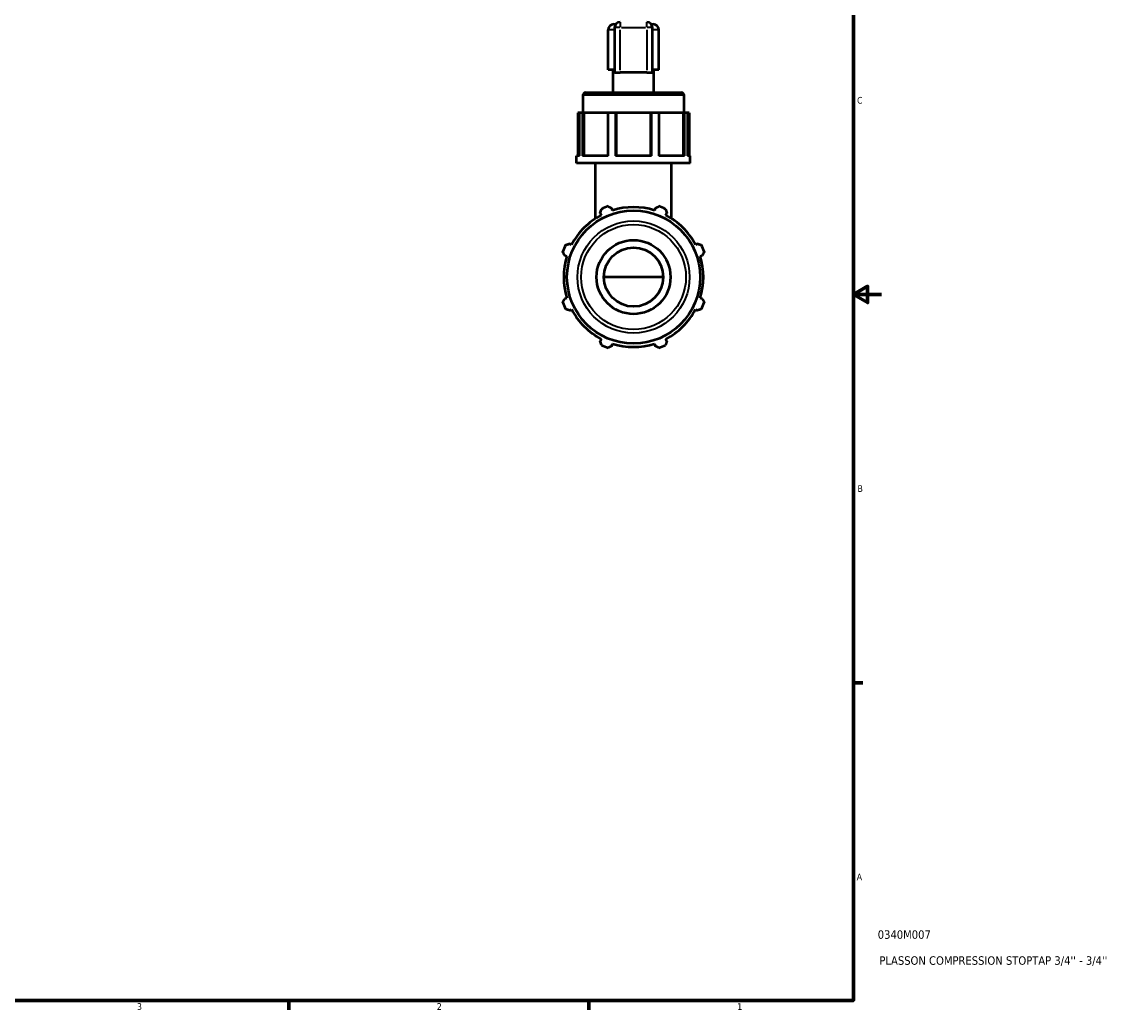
# Model space of a CAD drawing. Header units: inches. Extents: x 0.1 to 37.4, y -5.4 to 26.5.
# Tile 5 of 6: x 21.7 to 37.4, y 0.9 to 14.9. Entities that reach past the tile are written whole.
import ezdxf

# ---------------------------------------------------------------- set-up
doc = ezdxf.new("R2010")
doc.units = ezdxf.units.IN
doc.header["$MEASUREMENT"] = 0
for name, color, linetype, lineweight in [('Border (ANSI)', 7, 'Continuous', 70), ('Title (ANSI)', 7, 'Continuous', 50), ('Visible (ANSI)', 7, 'Continuous', 50), ('Visible Narrow (ANSI)', 7, 'Continuous', 35)]:
    doc.layers.add(name, color=color, linetype=linetype, lineweight=lineweight)
doc.styles.add('Note Text (ANSI)', font='tahoma.ttf')
doc.styles.add('Text Style29', font='tahoma.ttf')

# ---------------------------------------------------------------- blocks, each defined once
blk = doc.blocks.new('Borders Default Border')
at = {"layer": 'Border (ANSI)'}
for p, q in [((33.5, 5.5), (33.634, 5.5)), ((25.5, 1), (25.5, 0.866)), ((29.75, 1), (29.75, 0.866))]:
    blk.add_line(p, q, dxfattribs=at)
at = {"layer": 'Border (ANSI)', "flags": 128}
for points in [[(0.5, 1), (0.5, 21), (33.5, 21), (33.5, 1), (0.5, 1)], [(33.9, 11), (33.5, 11), (33.7, 11.115), (33.7, 10.885), (33.5, 11)]]:
    blk.add_lwpolyline(points, dxfattribs=at)
at = {"layer": 'Border (ANSI)', "color": 5, "true_color": 0x0000ff, "char_height": 0.0945, "attachment_point": 7, "style": 'Note Text (ANSI)'}
for s, insert in [('C', (33.552, 13.701)), ('B', (33.558, 8.203)), ('A', (33.547, 2.703)), ('3', (23.346, 0.864)), ('2', (27.596, 0.866)), ('1', (31.854, 0.866))]:
    blk.add_mtext(s, dxfattribs=dict(at, insert=insert))
blk = doc.blocks.new('Title Blocks ANSI - Large')
at = {"layer": 'Title (ANSI)', "color": 5, "true_color": 0x0000ff, "style": 'Text Style29'}
for tag, p in [('PART_NUMBER_001', (0.345, 0.873)), ('DESCRIPTION_001', (0.369, 0.505))]:
    blk.add_attdef(tag, p, '', height=0.12, dxfattribs=at)

msp = doc.modelspace()

# ---------------------------------------------------------------- linework, layer by layer
at = {"layer": 'Visible (ANSI)'}
for p, q in [((30.026, 14.181), (30.026, 14.747)), ((30.104, 14.826), (30.131, 14.826)), ((30.115, 14.779), (30.115, 14.146)), ((30.637, 14.826), (30.663, 14.826)), ((30.652, 14.146), (30.652, 14.779)), ((30.742, 14.181), (30.742, 14.747)), ((30.115, 14.181), (30.026, 14.181)), ((30.097, 13.859), (30.097, 14.181)), ((30.573, 14.144), (30.194, 14.144)), ((30.742, 14.181), (30.652, 14.181)), ((30.67, 13.859), (30.67, 14.181)), ((29.668, 13.573), (29.668, 13.823)), ((29.703, 13.859), (31.064, 13.859)), ((31.1, 13.573), (31.1, 13.823)), ((29.62, 13.573), (29.594, 13.573)), ((29.594, 13.573), (29.594, 12.964)), ((29.663, 13.573), (29.62, 13.573)), ((29.62, 12.964), (29.62, 13.573)), ((29.663, 13.573), (29.663, 12.964)), ((29.679, 13.573), (29.663, 13.573)), ((29.679, 13.573), (29.681, 13.573)), ((29.679, 12.964), (29.679, 13.573)), ((30.021, 13.573), (29.681, 13.573)), ((29.681, 13.573), (29.681, 12.964)), ((30.024, 13.573), (30.021, 13.573)), ((30.021, 13.573), (30.021, 12.964)), ((30.128, 13.573), (30.024, 13.573)), ((30.024, 12.964), (30.024, 13.573)), ((30.128, 13.573), (30.128, 12.964)), ((30.142, 13.573), (30.128, 13.573)), ((30.142, 12.964), (30.142, 13.573)), ((30.625, 13.573), (30.142, 13.573)), ((30.639, 13.573), (30.625, 13.573)), ((30.625, 13.573), (30.625, 12.964)), ((30.743, 13.573), (30.639, 13.573)), ((30.639, 12.964), (30.639, 13.573)), ((30.743, 13.573), (30.743, 12.964)), ((30.746, 13.573), (30.743, 13.573)), ((31.086, 13.573), (30.746, 13.573)), ((30.746, 12.964), (30.746, 13.573)), ((31.086, 13.573), (31.088, 13.573)), ((31.086, 13.573), (31.086, 12.964)), ((31.104, 13.573), (31.088, 13.573)), ((31.088, 13.573), (31.088, 12.964)), ((31.148, 13.573), (31.104, 13.573)), ((31.104, 12.964), (31.104, 13.573)), ((31.173, 13.573), (31.148, 13.573)), ((31.148, 13.573), (31.148, 12.964)), ((31.173, 13.573), (31.173, 12.964)), ((29.578, 12.857), (29.578, 12.964)), ((29.62, 12.964), (29.578, 12.964)), ((31.189, 12.857), (29.578, 12.857)), ((30.024, 12.964), (29.663, 12.964)), ((29.847, 12.078), (29.847, 12.857)), ((30.639, 12.964), (30.128, 12.964)), ((31.104, 12.964), (30.743, 12.964)), ((30.921, 12.078), (30.921, 12.857)), ((31.189, 12.964), (31.148, 12.964)), ((31.189, 12.857), (31.189, 12.964)), ((30.086, 12.19), (30.076, 12.221)), ((30.691, 12.221), (30.681, 12.19)), ((29.911, 12.153), (29.926, 12.124)), ((30.841, 12.124), (30.856, 12.153)), ((29.505, 11.703), (29.477, 11.718)), ((31.29, 11.718), (31.262, 11.703)), ((29.408, 11.553), (29.439, 11.543)), ((31.328, 11.543), (31.359, 11.553)), ((30.802, 11.246), (29.965, 11.246)), ((29.439, 10.948), (29.408, 10.938)), ((31.359, 10.938), (31.328, 10.948)), ((29.477, 10.774), (29.505, 10.788)), ((31.262, 10.788), (31.29, 10.774)), ((29.926, 10.367), (29.911, 10.339)), ((30.856, 10.339), (30.841, 10.367)), ((30.076, 10.271), (30.086, 10.301)), ((30.681, 10.301), (30.691, 10.271))]:
    msp.add_line(p, q, dxfattribs=at)
for radius in [0.943, 0.524, 0.419]:
    msp.add_circle((30.384, 11.246), radius, dxfattribs=at)
for centre, radius, start, end in [((30.104, 14.747), 0.0787, 90, 180), ((30.194, 14.779), 0.0787, 90, 180), ((30.573, 14.779), 0.0787, 0, 90), ((30.663, 14.747), 0.0787, 0, 90), ((29.703, 13.823), 0.0358, 90, 180), ((31.064, 13.823), 0.0358, 0, 90), ((30.384, 11.246), 1.065, 109.792, 115.208), ((30.384, 11.246), 0.99, 72.5, 107.5), ((30.384, 11.246), 1.065, 64.792, 70.208), ((30.384, 11.246), 0.99, 117.5, 152.5), ((30.384, 11.246), 0.99, 27.5, 62.5), ((30.384, 11.246), 1.065, 154.792, 160.208), ((30.384, 11.246), 1.065, 19.792, 25.208), ((30.384, 11.246), 0.99, 162.5, 197.5), ((30.384, 11.246), 0.99, 342.5, 17.5), ((30.384, 11.246), 1.065, 199.792, 205.208), ((30.384, 11.246), 1.065, 334.792, 340.208), ((30.384, 11.246), 0.99, 207.5, 242.5), ((30.384, 11.246), 0.99, 297.5, 332.5), ((30.384, 11.246), 1.065, 244.792, 250.208), ((30.384, 11.246), 0.99, 252.5, 287.5), ((30.384, 11.246), 1.065, 289.792, 295.208)]:
    msp.add_arc(centre, radius, start, end, dxfattribs=at)
for centre, start_param, end_param in [((30.194, 14.146), 3.141593, 4.712389), ((30.573, 14.146), 4.712389, 6.283185)]:
    msp.add_ellipse(centre, major_axis=(0.0787, 0), ratio=0.034921, start_param=start_param, end_param=end_param, dxfattribs=at)
for points, weights in [([(29.911, 12.153), (29.921, 12.18), (29.93, 12.209)], [1.00173036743, 1.0012735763, 1]), ([(30.023, 12.248), (30.05, 12.234), (30.076, 12.221)], [1, 1.0012735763, 1.00173036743]), ([(30.691, 12.221), (30.717, 12.234), (30.744, 12.248)], [1.00173036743, 1.0012735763, 1]), ([(30.837, 12.209), (30.847, 12.18), (30.856, 12.153)], [1, 1.0012735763, 1.00173036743]), ([(29.408, 11.553), (29.395, 11.579), (29.381, 11.606)], [1.00173036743, 1.0012735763, 1]), ([(29.42, 11.699), (29.449, 11.709), (29.477, 11.718)], [1, 1.0012735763, 1.00173036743]), ([(31.29, 11.718), (31.318, 11.709), (31.347, 11.699)], [1.00173036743, 1.0012735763, 1]), ([(31.386, 11.606), (31.372, 11.579), (31.359, 11.553)], [1, 1.0012735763, 1.00173036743]), ([(29.381, 10.885), (29.395, 10.912), (29.408, 10.938)], [1, 1.0012735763, 1.00173036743]), ([(31.359, 10.938), (31.372, 10.912), (31.386, 10.885)], [1.00173036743, 1.0012735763, 1]), ([(29.477, 10.774), (29.449, 10.783), (29.42, 10.792)], [1.00173036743, 1.0012735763, 1]), ([(31.347, 10.792), (31.318, 10.783), (31.29, 10.774)], [1, 1.0012735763, 1.00173036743]), ([(29.93, 10.282), (29.921, 10.311), (29.911, 10.339)], [1, 1.0012735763, 1.00173036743]), ([(30.856, 10.339), (30.847, 10.311), (30.837, 10.282)], [1.00173036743, 1.0012735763, 1]), ([(30.076, 10.271), (30.05, 10.257), (30.023, 10.244)], [1.00173036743, 1.0012735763, 1]), ([(30.744, 10.244), (30.717, 10.257), (30.691, 10.271)], [1, 1.0012735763, 1.00173036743])]:
    msp.add_rational_spline(points, weights, degree=2, dxfattribs=at)
at = {"layer": 'Visible Narrow (ANSI)'}
for p, q in [((30.107, 14.747), (30.026, 14.747)), ((30.188, 14.779), (30.115, 14.779)), ((30.194, 14.857), (30.194, 14.785)), ((30.194, 14.175), (30.194, 14.747)), ((30.213, 14.779), (30.554, 14.779)), ((30.573, 14.785), (30.573, 14.857)), ((30.573, 14.747), (30.573, 14.175)), ((30.652, 14.779), (30.579, 14.779)), ((30.741, 14.747), (30.66, 14.747)), ((31.091, 13.823), (29.676, 13.823))]:
    msp.add_line(p, q, dxfattribs=at)
for radius in [0.794, 0.743]:
    msp.add_circle((30.384, 11.246), radius, dxfattribs=at)

# ---------------------------------------------------------------- block references
msp.add_blockref('Borders Default Border', (0, 0))
msp.add_blockref('Title Blocks ANSI - Large', (33.5, 1)).add_auto_attribs({'PART_NUMBER_001': '0340M007', 'DESCRIPTION_001': "PLASSON COMPRESSION STOPTAP 3/4'' - 3/4''"})

doc.saveas('drawing.dxf')
